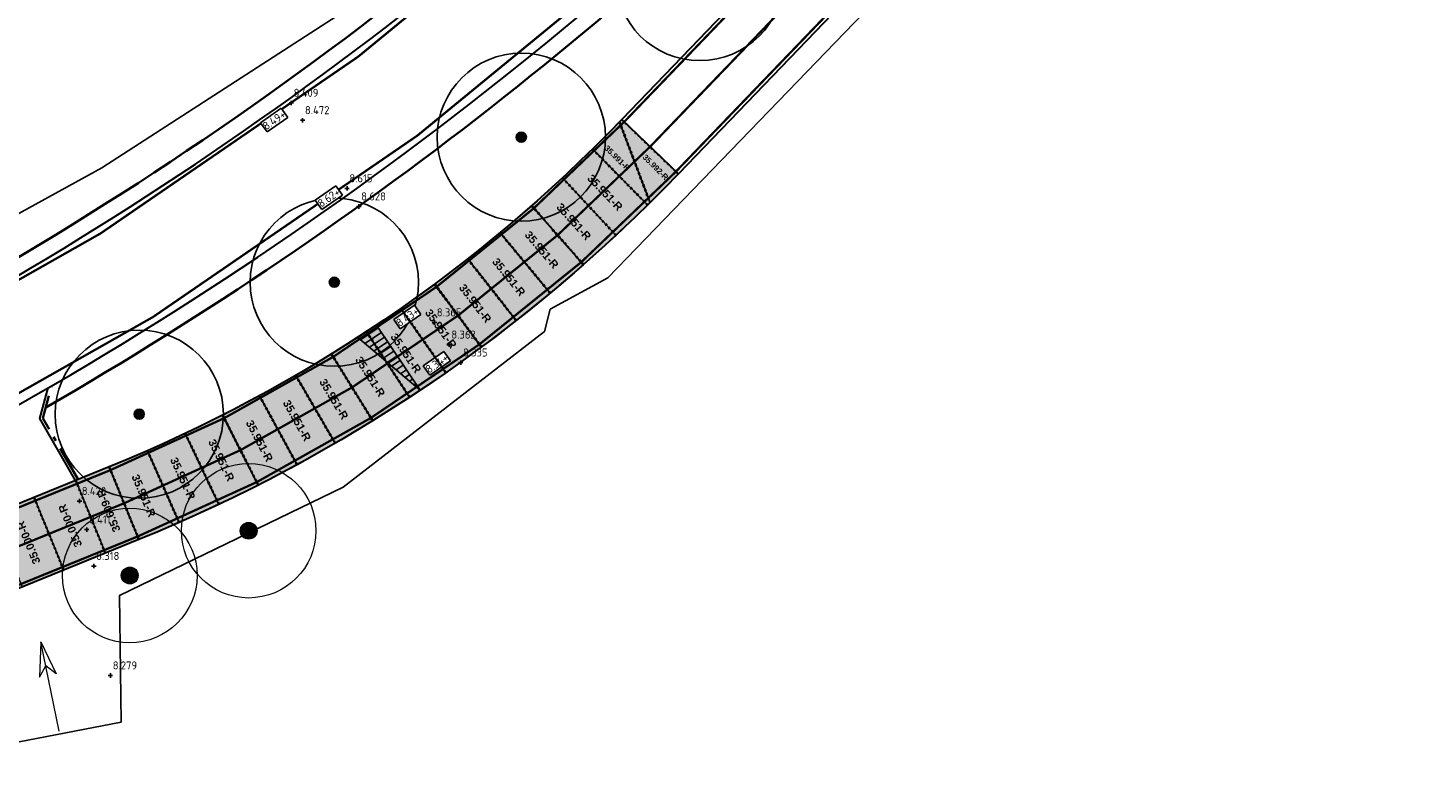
# Model space of a CAD drawing. Header units: metres. Extents: x 158962 to 159595, y 404132 to 404628.
# Tile 12 of 23: x 159343 to 159405, y 404385 to 404418. Entities that reach past the tile are written whole.
import ezdxf

# ---------------------------------------------------------------- set-up
doc = ezdxf.new("R2010")
doc.units = ezdxf.units.M
for name, pattern in [('VH-OPSLUITBAND_120X250', [26, 16, -4, 2, -4]), ('VW-1-3_STREEP', [4, 1, -3]), ('VW-30-270_STREEP', [3, 0.3, -2.7]), ('VW-5050_STREEP', [1, 0.5, -0.5])]:
    doc.linetypes.add(name, pattern=pattern)
doc.layers.get('Defpoints').update_dxf_attribs({"color": 171})
for name, color, linetype, lineweight in [('B-WE-GR-BOOM-S', 90, 'Continuous', 25), ('B-WE-GR-BOOM-S (ingemeten)', 90, 'Continuous', 25), ('B-WE-OG-HOOGTEPUNT-S', 7, 'Continuous', 25), ('B-WE-OG-HOOGTEPUNT-T18', 10, 'Continuous', 18), ('B-WE-OG-TOPOGRAFIE_INRIT-G', 10, 'Continuous', 18), ('Easypath', 7, 'Continuous', 5), ('N-WE-GW-HOOGTE_AFWERKHOOGTE-T25', 7, 'Continuous', 25), ('N-WE-VH-HALFVERHARDING_GRASBETONSTEEN-G', 7, 'Continuous', 35), ('N-WE-VH-KANTOPSLUITING_OPSLUITBAND_120X250-G', 4, 'VH-OPSLUITBAND_120X250', 35), ('N-WE-VH-KANTVERHARDING-G', 7, 'Continuous', 30), ('N-WE-VW-MARKERING_LANGS_STREEP_13_010-G', 7, 'VW-1-3_STREEP', 13), ('N-WE-VW-MARKERING_LANGS_STREEP_30270_010-G', 7, 'VW-30-270_STREEP', 13), ('N-WE-VW-MARKERING_LANGS_STREEP_DOORGETROKKEN_010-G', 7, 'Continuous', 13)]:
    doc.layers.add(name, color=color, linetype=linetype, lineweight=lineweight)
doc.layers.add('Iv-a-afwateringsprofiel', color=5, linetype='Continuous')
doc.layers.add('N-WE-VH-VERHARDING-AP_NATUURSTEEN', color=7, linetype='Continuous', true_color=0xcccddb)
doc.styles.add('Iv-Tekeninghoofd-2', font='arialbd.ttf', dxfattribs={"height": 2.8})
doc.styles.add('NLCS-ISO', font='NLCS-ISO.TTF')
doc.styles.add('NLCS-ISO-M200-T18', font='NLCS-ISO.TTF', dxfattribs={"height": 0.36})

# ---------------------------------------------------------------- blocks, each defined once
blk = doc.blocks.new('inrit')
at = {"linetype": 'Continuous'}
for p, q in [((0, 0), (4.064, 0)), ((4.064, 0), (2.532, 0.38)), ((2.532, 0.38), (2.971, 0)), ((4.064, 0), (2.532, -0.38)), ((2.532, -0.38), (2.971, 0))]:
    blk.add_line(p, q, dxfattribs=at)
blk = doc.blocks.new('SGR-BOOM_GBKN-SO')
at = {"linetype": 'ByBlock', "lineweight": 18}
h = blk.add_hatch(color=0, dxfattribs=at)
h.dxf.hatch_style = 1
edge = h.paths.add_edge_path()
edge.add_arc((0, 0), 0.25, 0, 360)
at = {"color": 0, "linetype": 'ByBlock', "lineweight": 18}
for radius in [2, 0.25]:
    blk.add_circle((0, 0), radius, dxfattribs=at)
at = {"color": 0, "linetype": 'ByBlock', "lineweight": 18, "style": 'NLCS-ISO'}
blk.add_attdef('SOORT', (2.5, 0), '', height=1.5, dxfattribs=at)
blk = doc.blocks.new('SGR-BOOM_01')
at = {"ltscale": 0.1}
h = blk.add_hatch(color=256, dxfattribs=at)
edge = h.paths.add_edge_path()
edge.add_arc((0, 0), 0.15, 0, 360)
for radius in [2.5, 0.045]:
    blk.add_circle((0, 0), radius)
blk.add_circle((0, 0), 0.15, dxfattribs=at)
blk = doc.blocks.new('SOG-HOOGTEPUNT-SO')
for p, q in [((-0.5, 0), (0.5, 0)), ((0, 0.5), (0, -0.5))]:
    blk.add_line(p, q)
blk = doc.blocks.new('*U732')
h = blk.add_hatch()
h.set_pattern_fill('AMO-BODEM_LEEM', color=256, scale=0.1, angle=135, pattern_type=2)
h.set_pattern_definition([(270, (0.5, -1.5295), (0.25, -6e-17), [])])
h.paths.add_polyline_path([(3.5, 0), (3.5, 1), (0, 0)])
blk.add_lwpolyline([(3.5, 0), (3.5, 1), (0, 0)], close=True)
blk = doc.blocks.new('EAR35.951-R')
at = {"true_color": 0xf27172}
h = blk.add_hatch(color=11, dxfattribs=at)
h.dxf.hatch_style = 1
h.paths.add_polyline_path([(-1.952, 0), (0, 0), (-0.049, -3.5), (-1.903, -3.5)])
edge = h.paths.add_edge_path(flags=16)
edge.add_line((-1.883, -3.499), (-1.932, 0))
edge.add_line((-0.02, 0), (-0.069, -3.499))
for p, q in [((-1.952, 0), (0, 0)), ((0, 0), (-0.049, -3.5)), ((-1.903, -3.5), (-1.952, 0)), ((-0.049, -3.5), (-1.903, -3.5))]:
    blk.add_line(p, q)
at = {"linetype": 'VW-5050_STREEP', "ltscale": 0.2}
for p, q in [((-1.883, -3.499), (-1.932, 0)), ((-0.02, 0), (-0.069, -3.499))]:
    blk.add_line(p, q, dxfattribs=at)
at = {"layer": 'Easypath', "color": 5, "lineweight": 5, "insert": (-1.142, -2.725), "char_height": 0.35, "attachment_point": 1, "rotation": 90, "style": 'Iv-Tekeninghoofd-2'}
blk.add_mtext_dynamic_manual_height_columns('35.951-R', width=2.14963, gutter_width=1, heights=[0], dxfattribs=at)
blk = doc.blocks.new('EAR35.609-R')
at = {"true_color": 0xf27172}
h = blk.add_hatch(color=11, dxfattribs=at)
h.dxf.hatch_style = 1
h.paths.add_polyline_path([(0, 3.5), (-1.61, 3.5), (-1.61, 0), (0, 0)])
edge = h.paths.add_edge_path(flags=17)
edge.add_line((-0.02, 0), (-0.02, 3.5))
edge.add_line((-1.59, 3.5), (-1.59, 0))
at = {"layer": 'Easypath', "lineweight": 5}
for p, q in [((0, 3.5), (-1.61, 3.5)), ((-1.61, 3.5), (-1.61, 0)), ((0, 0), (0, 3.5)), ((-1.61, 0), (0, 0))]:
    blk.add_line(p, q, dxfattribs=at)
at = {"layer": 'Easypath', "linetype": 'VW-5050_STREEP', "lineweight": 5, "ltscale": 0.2}
for p, q in [((-1.59, 3.5), (-1.59, 0)), ((-0.02, 0), (-0.02, 3.5))]:
    blk.add_line(p, q, dxfattribs=at)
at = {"layer": 'Easypath', "color": 5, "lineweight": 5, "insert": (-0.937, 0.703), "char_height": 0.35, "attachment_point": 1, "rotation": 90, "style": 'Iv-Tekeninghoofd-2'}
blk.add_mtext_dynamic_manual_height_columns('35.609-R', width=2.14963, gutter_width=1, heights=[0], dxfattribs=at)
blk = doc.blocks.new('EAR35.991-R en 35.992-R verkanting')
at = {"true_color": 0xf27172}
h = blk.add_hatch(color=11, dxfattribs=at)
h.dxf.hatch_style = 1
h.paths.add_polyline_path([(1.373, 1.387), (0, 0), (-2.453, 2.496), (-1.149, 3.814)])
edge = h.paths.add_edge_path(flags=16)
edge.add_line((-1.163, 3.8), (1.359, 1.373))
edge.add_line((0.014, 0.014), (-2.439, 2.51))
for p, q in [((-2.453, 2.496), (-1.149, 3.814)), ((-1.149, 3.814), (1.373, 1.387)), ((-1.255, 3.708), (0.106, 0.107)), ((0, 0), (-2.453, 2.496)), ((1.373, 1.387), (0, 0))]:
    blk.add_line(p, q)
at = {"linetype": 'VW-5050_STREEP', "ltscale": 0.2}
for p, q in [((-1.163, 3.8), (1.359, 1.373)), ((-1.27, 3.692), (0.09, 0.091)), ((-1.239, 3.723), (0.121, 0.122)), ((0.014, 0.014), (-2.439, 2.51))]:
    blk.add_line(p, q, dxfattribs=at)
at = {"layer": 'Easypath', "color": 5, "lineweight": 5, "char_height": 0.25, "attachment_point": 1, "rotation": 315.30435, "style": 'Iv-Tekeninghoofd-2'}
for s, insert in [('35.991-R', (-1.778, 2.695)), ('35.992-R', (-0.072, 2.289))]:
    blk.add_mtext_dynamic_manual_height_columns(s, width=2.14963, gutter_width=1, heights=[0], dxfattribs=dict(at, insert=insert))
blk = doc.blocks.new('EAR35.000-R')
at = {"layer": 'Easypath', "lineweight": 5, "true_color": 0xf27172}
h = blk.add_hatch(color=11, dxfattribs=at)
h.dxf.hatch_style = 1
h.paths.add_polyline_path([(0, 2.005), (-3.5, 2.005), (-3.5, 0), (0, 0)])
edge = h.paths.add_edge_path(flags=17)
edge.add_line((0, 1.985), (-3.5, 1.985))
edge.add_line((-3.5, 0.02), (0, 0.02))
at = {"layer": 'Easypath', "lineweight": 5}
for p, q in [((-3.5, 2.005), (-3.5, 0)), ((0, 2.005), (-3.5, 2.005)), ((0, 0), (0, 2.005)), ((-3.5, 0), (0, 0))]:
    blk.add_line(p, q, dxfattribs=at)
at = {"layer": 'Easypath', "linetype": 'VW-5050_STREEP', "lineweight": 5, "ltscale": 0.2}
for p, q in [((0, 1.985), (-3.5, 1.985)), ((-3.5, 0.02), (0, 0.02))]:
    blk.add_line(p, q, dxfattribs=at)
at = {"layer": 'Easypath', "lineweight": 5, "insert": (-2.775, 1.166), "char_height": 0.35, "attachment_point": 1, "style": 'Iv-Tekeninghoofd-2'}
blk.add_mtext_dynamic_manual_height_columns('35.000-R', width=2.14963, gutter_width=1, heights=[0], dxfattribs=at)

msp = doc.modelspace()

# ---------------------------------------------------------------- hatches: boundary and pattern name
at = {"layer": 'N-WE-VH-VERHARDING-AP_NATUURSTEEN', "true_color": 0xda9386}
msp.add_hatch(color=33, dxfattribs=at).paths.add_polyline_path([(159318.789, 404383.288, -0.0216), (159322.713, 404385.089), (159347.98, 404395.387, 0.104938), (159372.03, 404411.704), (159369.507, 404414.129, -0.104938), (159346.659, 404398.628), (159321.392, 404388.33, 0.0216), (159317.193, 404386.403), (159266.471, 404360.422, 0.071669), (159258.676, 404354.898, -0.073217), (159251.53, 404349.867), (159253.106, 404346.742, 0.073217), (159261.086, 404352.36, -0.071669), (159268.067, 404357.307)])

# ---------------------------------------------------------------- linework, layer by layer
at = {"layer": 'Defpoints'}
for points in [[(159525.719, 404612.556), (159525.076, 404611.602), (159501.014, 404579.949), (159496.63, 404578.079), (159494.059, 404579.099), (159493.564, 404578.71), (159491.062, 404575.866), (159487.633, 404574.257), (159486.42, 404572.911), (159485.462, 404570.181), (159486.706, 404568.62), (159487.697, 404566.283), (159487.412, 404563.163), (159464.494, 404535.793), (159437.01, 404503.065), (159410.943, 404473.447), (159383.14, 404443.582), (159359.22, 404420.319), (159346.325, 404411.971), (159314.164, 404394.277), (159281.519, 404376.729), (159248.339, 404359.528), (159225.968, 404349.52)], [(159342.192, 404386.273), (159347.189, 404387.238), (159347.121, 404392.9), (159357.093, 404397.731), (159366.062, 404404.672), (159366.31, 404405.662), (159368.88, 404407.071), (159409.885, 404449.553), (159433.682, 404475.418)]]:
    msp.add_lwpolyline(points, dxfattribs=at)
at = {"layer": 'N-WE-VH-HALFVERHARDING_GRASBETONSTEEN-G'}
for points in [[(159381.51, 404440.163), (159377.772, 404436.191, -0.085818), (159333.7, 404403.061), (159245.916, 404358.095, -0.044387), (159205.379, 404341.684), (159198.922, 404339.715), (159193.779, 404338.147, -0.155199), (159141.165, 404338.777), (159005.614, 404383.687, 0.100467), (158972.749, 404387.638, 0.100467)], [(159343.832, 404401.285, 0.073535), (159382.433, 404431.805), (159386.171, 404435.778)]]:
    msp.add_lwpolyline(points, format="xyb", dxfattribs=at)
at = {"layer": 'N-WE-VH-KANTOPSLUITING_OPSLUITBAND_120X250-G', "ltscale": 0.1, "flags": 128}
msp.add_lwpolyline([(159345.275, 404398.064), (159343.703, 404400.811), (159344.095, 404402.249)], dxfattribs=at)
at = {"layer": 'N-WE-VH-KANTVERHARDING-G'}
for points in [[(159539.074, 404612.556, -0.024921), (159506.431, 404568.982), (159456.553, 404508.888, -0.018201), (159403.383, 404449.375), (159369.507, 404414.129, -0.104938), (159346.659, 404398.628), (159321.392, 404388.33, 0.0216), (159317.193, 404386.403), (159266.471, 404360.422, 0.071669), (159258.676, 404354.898, -0.073217), (159251.53, 404349.867), (159247.456, 404347.812, -0.042275), (159224.517, 404338.577), (159183.351, 404325.923, -0.155354), (159149.07, 404326.266), (159006.927, 404373.097, 0.085931), (158975.368, 404377.764)], [(159543.288, 404612.556, -0.025993), (159509.125, 404566.747), (159459.246, 404506.653, -0.018201), (159405.906, 404446.95), (159372.03, 404411.704, -0.104938), (159347.98, 404395.387), (159322.713, 404385.089, 0.0216), (159318.789, 404383.288), (159268.067, 404357.307, 0.071669), (159261.086, 404352.36, -0.073217), (159253.106, 404346.742), (159249.033, 404344.687, -0.008097), (159244.661, 404342.57)], [(158975.368, 404387.107, -0.003403), (158976.49, 404387.155, -0.089181), (159005.394, 404383.022), (159140.945, 404338.113, 0.155199), (159193.983, 404337.477), (159199.127, 404339.045), (159205.583, 404341.014, 0.044387), (159246.235, 404357.472), (159334.019, 404402.438, 0.085818), (159378.281, 404435.711), (159382.02, 404439.684)], [(159200.585, 404334.263), (159207.041, 404336.232, 0.044387), (159248.515, 404353.021), (159336.298, 404397.987, 0.085818), (159381.923, 404432.285), (159385.661, 404436.257)]]:
    msp.add_lwpolyline(points, format="xyb", dxfattribs=at)
for points in [[(159372.03, 404411.704), (159369.507, 404414.129)], [(159345.163, 404398.018), (159343.574, 404400.795), (159343.946, 404402.159)]]:
    msp.add_lwpolyline(points, dxfattribs=at)
at = {"layer": 'N-WE-VW-MARKERING_LANGS_STREEP_13_010-G', "const_width": 0.1, "flags": 128}
for points in [[(159533.891, 404612.556, -0.016765), (159513.763, 404585.567), (159490.316, 404556.232, -0.020167), (159397.723, 404449.515), (159385.442, 404436.463), (159381.704, 404432.49, -0.085818), (159336.162, 404398.254), (159248.378, 404353.289, -0.044258), (159207.079, 404336.557), (159195.354, 404332.981, -0.155199), (159139.467, 404333.651), (159003.916, 404378.561, 0.093367), (158975.368, 404382.401)], [(158975.368, 404386.807, -0.003449), (158976.501, 404386.855, -0.089181), (159005.299, 404382.737), (159140.85, 404337.828, 0.155199), (159194.07, 404337.19), (159205.754, 404340.753, 0.044299), (159246.372, 404357.205), (159334.156, 404402.171, 0.085818), (159378.5, 404435.505), (159382.238, 404439.478), (159394.519, 404452.53, 0.020167), (159486.879, 404558.98), (159510.326, 404588.314, 0.015225), (159528.521, 404612.556, 0.015225)]]:
    msp.add_lwpolyline(points, format="xyb", dxfattribs=at)
at = {"layer": 'N-WE-VW-MARKERING_LANGS_STREEP_30270_010-G', "const_width": 0.1, "flags": 128}
msp.add_lwpolyline([(159541.182, 404612.556, -0.025459), (159507.778, 404567.864), (159457.899, 404507.77, -0.018201), (159404.644, 404448.163), (159370.769, 404412.916, -0.104938), (159347.32, 404397.007), (159322.053, 404386.71, 0.0216), (159317.991, 404384.846), (159267.269, 404358.864, 0.071669), (159259.881, 404353.629, -0.073217), (159252.318, 404348.305), (159248.244, 404346.25, -0.042275), (159225.031, 404336.904), (159183.865, 404324.25, -0.155354), (159148.523, 404324.604), (159006.38, 404371.435, 0.086049), (158975.368, 404376.013)], format="xyb", dxfattribs=at)
at = {"layer": 'N-WE-VW-MARKERING_LANGS_STREEP_DOORGETROKKEN_010-G', "const_width": 0.1, "flags": 128}
for points in [[(159539.254, 404612.556, -0.024968), (159506.547, 404568.886), (159456.668, 404508.792, -0.018201), (159403.491, 404449.271), (159369.615, 404414.025, -0.104938), (159346.716, 404398.489), (159321.449, 404388.191, 0.0216), (159317.262, 404386.27), (159266.54, 404360.288, 0.071669), (159258.779, 404354.789, -0.073217), (159251.597, 404349.733), (159247.524, 404347.678, -0.042275), (159224.561, 404338.434), (159183.395, 404325.78, -0.155354), (159149.023, 404326.124), (159006.88, 404372.954, 0.085941), (158975.368, 404377.614)], [(159543.108, 404612.556, -0.025947), (159509.009, 404566.842), (159459.13, 404506.748, -0.018201), (159405.798, 404447.054), (159371.922, 404411.807, -0.104938), (159347.924, 404395.526), (159322.657, 404385.228, 0.0216), (159318.721, 404383.422), (159267.999, 404357.44, 0.071669), (159260.982, 404352.469, -0.073217), (159253.038, 404346.876), (159248.965, 404344.821, -0.008097), (159244.597, 404342.706)]]:
    msp.add_lwpolyline(points, format="xyb", dxfattribs=at)

# ---------------------------------------------------------------- block references
msp.add_blockref('EAR35.991-R en 35.992-R verkanting', (159370.663, 404410.31))
for p, rotation in [((159369.252, 404408.961), 223.7091269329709), ((159367.805, 404407.652), 222.1139009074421), ((159366.321, 404406.384), 220.5186748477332), ((159364.803, 404405.158), 218.9234487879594), ((159356.732, 404399.686), 210.9473820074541), ((159355.031, 404398.729), 209.3521559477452), ((159353.304, 404397.82), 207.7569298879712), ((159351.552, 404396.96), 206.1617038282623), ((159349.777, 404396.148), 204.5664778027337), ((159347.98, 404395.387), 202.9712517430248)]:
    msp.add_blockref('EAR35.951-R', p, dxfattribs=dict(rotation=rotation))
at = {"color": 5, "rotation": 22.17363882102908}
msp.add_blockref('EAR35.609-R', (159347.98, 404395.387), dxfattribs=at)
at = {"layer": 'B-WE-GR-BOOM-S', "xscale": 1.5, "yscale": 1.5, "zscale": 1.5}
for p in [(159352.876, 404395.783), (159347.575, 404393.786)]:
    msp.add_blockref('SGR-BOOM_GBKN-SO', p, dxfattribs=at)
at = {"layer": 'B-WE-GR-BOOM-S (ingemeten)', "xscale": 1.5, "yscale": 1.5, "zscale": 1.5}
for p in [(159372.985, 404420.507, 8.706), (159365.029, 404413.341, 8.789), (159356.694, 404406.869, 8.708), (159348, 404400.982, 8.746)]:
    msp.add_blockref('SGR-BOOM_01', p, dxfattribs=at)
at = {"layer": 'B-WE-OG-HOOGTEPUNT-S', "xscale": 0.2, "yscale": 0.2, "zscale": 0.2}
for p in [(159354.776, 404414.871, 8.409), (159355.28, 404414.098, 8.472), (159357.262, 404411.058, 8.615), (159357.788, 404410.251, 8.628), (159361.161, 404405.076, 8.365), (159361.807, 404404.085, 8.362), (159362.328, 404403.286, 8.335), (159345.334, 404397.108, 8.42), (159345.657, 404395.833, 8.411), (159345.976, 404394.21, 8.318), (159346.714, 404389.324, 8.279)]:
    msp.add_blockref('SOG-HOOGTEPUNT-SO', p, dxfattribs=at)
at = {"layer": 'B-WE-OG-TOPOGRAFIE_INRIT-G', "rotation": 101.416186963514}
msp.add_blockref('inrit', (159344.423, 404386.84), dxfattribs=at)
at = {"layer": 'Easypath', "lineweight": 5, "rotation": 112.1736388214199}
for p in [(159345.169, 404398.02), (159343.312, 404397.264)]:
    msp.add_blockref('EAR35.000-R', p, dxfattribs=at)

# ---------------------------------------------------------------- texts
at = {"layer": 'B-WE-OG-HOOGTEPUNT-T18', "style": 'NLCS-ISO'}
for s, p in [('8.409', (159354.878, 404415.143, 8.409)), ('8.472', (159355.383, 404414.37, 8.472)), ('8.615', (159357.364, 404411.33, 8.615)), ('8.628', (159357.891, 404410.522, 8.628)), ('8.365', (159361.263, 404405.348, 8.365)), ('8.362', (159361.91, 404404.357, 8.362)), ('8.335', (159362.43, 404403.558, 8.335)), ('8.420', (159345.436, 404397.38, 8.42)), ('8.411', (159345.759, 404396.104, 8.411)), ('8.318', (159346.079, 404394.482, 8.318)), ('8.279', (159346.816, 404389.596, 8.279))]:
    msp.add_text(s, height=0.36, rotation=359.89083, dxfattribs=at).set_placement(p)

# ---------------------------------------------------------------- next in the draw order: texts
at = {"layer": 'N-WE-GW-HOOGTE_AFWERKHOOGTE-T25', "char_height": 0.36, "width": 0.97783, "attachment_point": 5, "rotation": 34.88988, "style": 'NLCS-ISO-M200-T18', "bg_fill": 19, "box_fill_scale": 1.2, "bg_fill_color": 256, "bg_fill_transparency": 0}
for s, insert in [('8.49+', (159354.011, 404414.102)), ('8.62+', (159356.451, 404410.644)), ('8.43+', (159359.95, 404405.32)), ('8.34+', (159361.264, 404403.249))]:
    msp.add_mtext(s, dxfattribs=dict(at, insert=insert))

# ---------------------------------------------------------------- next in the draw order: block references
for p, rotation in [((159363.251, 404403.975), 217.3282227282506), ((159361.666, 404402.835), 215.7329967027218), ((159360.051, 404401.74), 214.1377706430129), ((159358.406, 404400.69), 212.5426080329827)]:
    msp.add_blockref('EAR35.951-R', p, dxfattribs=dict(rotation=rotation))
at = {"layer": 'Iv-a-afwateringsprofiel', "rotation": 123.8155278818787}
msp.add_blockref('*U732', (159360.518, 404402.052), dxfattribs=at)

doc.saveas('drawing.dxf')
